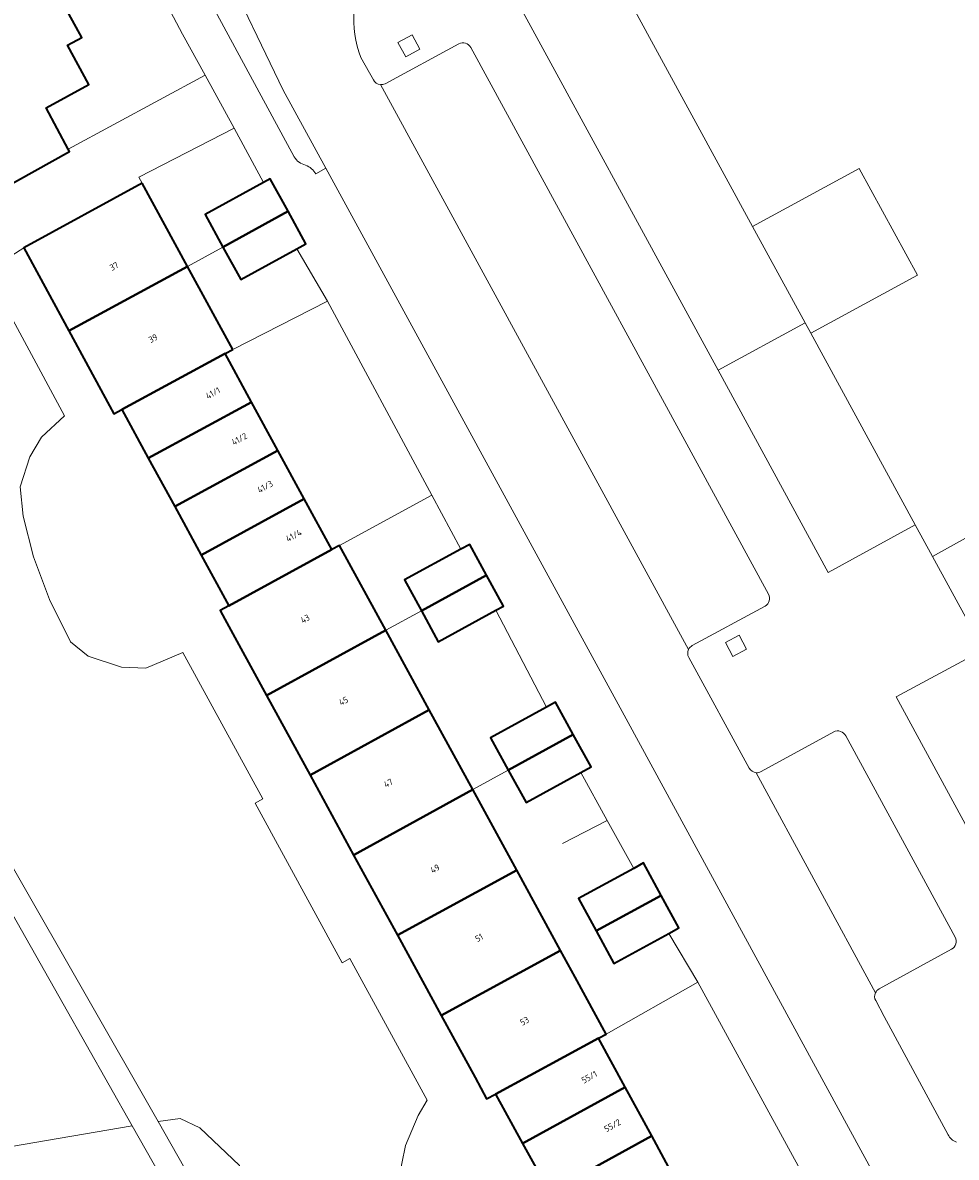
# Model space of a CAD drawing. Header units: metres. Extents: x 154991 to 155595, y 461305 to 461800.
# Tile 16 of 88: x 155071 to 155124, y 461448 to 461512. Entities that reach past the tile are written whole.
import ezdxf
from ezdxf.enums import TextEntityAlignment as Align

# ---------------------------------------------------------------- set-up
doc = ezdxf.new("R2010")
doc.units = ezdxf.units.M
for name, color, linetype, lineweight in [('B-WE-GR-BEPLANTING_CULTUUR_BODEMBEDEKKER-GV', 90, 'Continuous', 18), ('B-WE-GR-BEPLANTING_CULTUUR_HEESTERS-GV', 90, 'Continuous', 18), ('B-WE-GR-GROENVOORZIENING-GV', 80, 'Continuous', 18), ('B-WE-IE-TERREINAFSCHEIDING_KUNSTMATIG_HEKWERK-G', 20, 'IE-TERREINAFSCHEIDING_KUNSTMATIG-SO', 18), ('B-WE-IE-TERREINAFSCHEIDING_KUNSTMATIG_MUUR-G', 90, 'IE-TERREINAFSCHEIDING_KUNSTMATIG-SO', 18), ('B-WE-OG-BEBOUWING-GV', 7, 'Continuous', 35), ('B-WE-OG-BEBOUWING-T18', 10, 'Continuous', 18), ('B-WE-OG-TERREIN_BEGROEID-GV', 7, 'Continuous', 18), ('B-WE-OG-TERREIN_ERF-GV', 7, 'Continuous', 18), ('B-WE-VH-GESLOTENVERHARDING_KUNSTSTOF-GV', 10, 'Continuous', 18), ('B-WE-VH-VERHARDING_ASFALT-GV', 252, 'Continuous', 18), ('B-WE-VH-VERHARDING_BETONSTRAATSTEEN-GV', 7, 'Continuous', 18), ('B-WE-VH-VERHARDING_STRAATBAKSTEEN-GV', 252, 'Continuous', 18), ('B-WE-VH-VERHARDING_TEGEL-GV', 252, 'Continuous', 18)]:
    doc.layers.add(name, color=color, linetype=linetype, lineweight=lineweight)
doc.styles.add('NLCS-ISO-M200-T18', font='NLCS-ISO.ttf', dxfattribs={"height": 0.36})
doc.linetypes.add('IE-TERREINAFSCHEIDING_KUNSTMATIG-SO', pattern='A,4,[82,NLCS.SHX,S=0.75,R=90,X=0,Y=0],4,-2', length=10)

msp = doc.modelspace()

# ---------------------------------------------------------------- linework, layer by layer
at = {"layer": 'B-WE-GR-BEPLANTING_CULTUUR_BODEMBEDEKKER-GV', "flags": 128}
for points in [[(155104.276, 461518.749), (155098.087, 461515.327), (155110.428, 461492.654), (155115.358, 461495.337), (155112.377, 461500.8), (155105.481, 461513.437), (155110.068, 461515.928), (155129.584, 461526.527), (155127.041, 461531.152), (155107.576, 461520.516)], [(155115.358, 461495.337), (155110.428, 461492.654), (155116.672, 461481.182), (155121.608, 461483.883), (155115.677, 461494.752)], [(155125.4, 461465.162), (155130.345, 461467.858), (155125.47, 461476.8), (155120.518, 461474.141)]]:
    msp.add_lwpolyline(points, close=True, dxfattribs=at)
at = {"layer": 'B-WE-GR-BEPLANTING_CULTUUR_HEESTERS-GV', "flags": 128}
msp.add_lwpolyline([(155084.233, 461432.435), (155086.024, 461433.982), (155083.71, 461446.543), (155083.269, 461447.559), (155081.014, 461449.699), (155079.917, 461450.223), (155078.655, 461450.058), (155080.502, 461446.835), (155082.879, 461434.559)], close=True, dxfattribs=at)
msp.add_lwpolyline([(155079.564, 461445.613), (155077.179, 461449.823), (155040.955, 461443.617)], dxfattribs=at)
at = {"layer": 'B-WE-GR-GROENVOORZIENING-GV', "flags": 128}
for points in [[(155093.503, 461510.859), (155093.059, 461511.668), (155092.261, 461511.23), (155092.705, 461510.421)], [(155111.616, 461477.632), (155110.843, 461477.22), (155111.264, 461476.428), (155112.038, 461476.839)]]:
    msp.add_lwpolyline(points, close=True, dxfattribs=at)
at = {"layer": 'B-WE-IE-TERREINAFSCHEIDING_KUNSTMATIG_HEKWERK-G', "flags": 128}
for points in [[(155112.377, 461500.8), (155105.481, 461513.437)], [(155073.556, 461505.187), (155081.317, 461509.387)], [(155115.358, 461495.337), (155112.377, 461500.8)], [(155115.677, 461494.752), (155115.358, 461495.337)], [(155121.608, 461483.883), (155115.677, 461494.752)], [(155122.582, 461482.096), (155121.608, 461483.883)], [(155124.694, 461478.224), (155122.582, 461482.096)], [(155101.599, 461465.814), (155104.138, 461467.13)]]:
    msp.add_lwpolyline(points, dxfattribs=at)
at = {"layer": 'B-WE-IE-TERREINAFSCHEIDING_KUNSTMATIG_MUUR-G', "flags": 128}
for points in [[(155080.324, 461498.542), (155082.337, 461499.642)], [(155091.574, 461477.911), (155093.594, 461479.015)], [(155096.509, 461468.876), (155098.519, 461469.974)]]:
    msp.add_lwpolyline(points, dxfattribs=at)
at = {"layer": 'B-WE-OG-BEBOUWING-GV', "flags": 128}
for points in [[(155071.74, 461514.336), (155063.458, 461509.892), (155065.3, 461506.391), (155063.437, 461505.382), (155065.922, 461500.76), (155073.626, 461505.056), (155073.556, 461505.187), (155072.31, 461507.534), (155074.73, 461508.855), (155073.513, 461511.085), (155074.329, 461511.53), (155072.559, 461514.775)], [(155086.029, 461501.668), (155085.018, 461503.511), (155084.641, 461503.304), (155081.326, 461501.486), (155082.337, 461499.642)], [(155077.744, 461503.263), (155071.042, 461499.601), (155073.588, 461494.896), (155080.324, 461498.542)], [(155086.029, 461501.668), (155082.337, 461499.642), (155083.348, 461497.799), (155086.524, 461499.541), (155087.04, 461499.824)], [(155082.893, 461493.84), (155080.324, 461498.542), (155073.588, 461494.896), (155075.893, 461490.638), (155076.142, 461490.179), (155076.596, 461490.425), (155082.451, 461493.599)], [(155076.596, 461490.425), (155078.098, 461487.676), (155083.951, 461490.851), (155082.451, 461493.599)], [(155078.098, 461487.676), (155079.6, 461484.926), (155085.449, 461488.105), (155083.951, 461490.851)], [(155079.6, 461484.926), (155081.102, 461482.176), (155086.947, 461485.359), (155085.449, 461488.105)], [(155081.102, 461482.176), (155082.674, 461479.299), (155088.515, 461482.486), (155086.947, 461485.359)], [(155082.674, 461479.299), (155082.185, 461479.032), (155082.448, 461478.549), (155084.81, 461474.219), (155091.574, 461477.911), (155088.946, 461482.721), (155088.515, 461482.486)], [(155097.289, 461481.035), (155096.333, 461482.784), (155095.835, 461482.512), (155092.638, 461480.763), (155093.594, 461479.015)], [(155093.594, 461479.015), (155094.551, 461477.266), (155097.82, 461479.054), (155098.245, 461479.287), (155097.289, 461481.035)], [(155094.041, 461473.393), (155091.574, 461477.911), (155084.81, 461474.219), (155087.276, 461469.701)], [(155100.691, 461473.555), (155097.511, 461471.807), (155098.519, 461469.974), (155102.209, 461472.003), (155101.201, 461473.836)], [(155089.749, 461465.171), (155096.509, 461468.876), (155094.041, 461473.393), (155087.276, 461469.701)], [(155098.519, 461469.974), (155099.527, 461468.141), (155102.641, 461469.853), (155103.217, 461470.17), (155102.209, 461472.003)], [(155096.509, 461468.876), (155089.749, 461465.171), (155092.229, 461460.626), (155098.998, 461464.32)], [(155101.487, 461459.763), (155098.998, 461464.32), (155092.229, 461460.626), (155094.716, 461456.068)], [(155107.199, 461462.877), (155106.196, 461464.72), (155105.632, 461464.413), (155102.497, 461462.706), (155103.501, 461460.863)], [(155107.199, 461462.877), (155103.501, 461460.863), (155104.505, 461459.021), (155107.627, 461460.721), (155108.203, 461461.034)], [(155101.487, 461459.763), (155094.716, 461456.068), (155096.638, 461452.547), (155097.291, 461451.342), (155097.79, 461451.613), (155103.639, 461454.784), (155104.077, 461455.022), (155102.313, 461458.252)], [(155105.146, 461452.012), (155103.639, 461454.784), (155097.79, 461451.613), (155099.333, 461448.81)], [(155105.146, 461452.012), (155099.333, 461448.81), (155100.854, 461446.049), (155106.654, 461449.242)], [(155100.854, 461446.049), (155102.375, 461443.285), (155108.162, 461446.471), (155106.654, 461449.242)]]:
    msp.add_lwpolyline(points, close=True, dxfattribs=at)
at = {"layer": 'B-WE-OG-TERREIN_BEGROEID-GV', "flags": 128}
for points in [[(155092.282, 461446.664), (155092.695, 461448.703), (155093.41, 461450.4), (155093.921, 461451.263), (155089.537, 461459.296), (155089.098, 461459.056), (155084.159, 461468.107), (155084.598, 461468.347), (155080.063, 461476.657), (155077.957, 461475.772), (155076.58, 461475.812), (155074.684, 461476.439), (155073.683, 461477.265), (155072.491, 461479.651), (155071.583, 461482.085), (155071.004, 461484.376), (155070.834, 461486.046), (155071.387, 461487.746), (155072.033, 461488.862), (155073.354, 461490.076), (155068.925, 461498.261)], [(155065.859, 461471.425), (155066.368, 461471.508), (155078.655, 461450.058), (155079.917, 461450.223), (155081.014, 461449.699), (155083.269, 461447.559)], [(155040.955, 461443.617), (155077.179, 461449.823), (155066.738, 461468.255), (155064.593, 461467.257), (155062.896, 461466.552), (155059.653, 461465.994), (155055.36, 461465.426), (155053.995, 461465.563), (155053.324, 461466.081), (155052.975, 461466.9), (155052.742, 461467.702), (155030.511, 461463.869), (155030.79, 461463.379), (155030.917, 461462.584), (155030.536, 461460.925), (155029.242, 461458.321), (155027.224, 461455.313), (155026.774, 461455.102), (155026.103, 461455.041), (155025.594, 461455.134), (155030.857, 461443.249)]]:
    msp.add_lwpolyline(points, dxfattribs=at)
at = {"layer": 'B-WE-OG-TERREIN_ERF-GV', "flags": 128}
for points in [[(155070.898, 461517.82), (155072.559, 461514.775), (155074.329, 461511.53), (155073.513, 461511.085), (155074.73, 461508.855), (155072.31, 461507.534), (155073.556, 461505.187), (155081.317, 461509.387), (155080.043, 461511.719), (155079.525, 461512.667), (155070.771, 461528.57)], [(155100.854, 461446.049), (155099.333, 461448.81), (155097.79, 461451.613), (155097.291, 461451.342), (155096.638, 461452.547), (155094.716, 461456.068), (155092.229, 461460.626), (155089.749, 461465.171), (155087.276, 461469.701), (155084.81, 461474.219), (155082.448, 461478.549), (155082.185, 461479.032), (155082.674, 461479.299), (155081.102, 461482.176), (155079.6, 461484.926), (155078.098, 461487.676), (155076.596, 461490.425), (155076.142, 461490.179), (155075.893, 461490.638), (155073.588, 461494.896), (155071.042, 461499.601), (155068.925, 461498.261), (155073.354, 461490.076), (155072.033, 461488.862), (155071.387, 461487.746), (155070.834, 461486.046), (155071.004, 461484.376), (155071.583, 461482.085), (155072.491, 461479.651), (155073.683, 461477.265), (155074.684, 461476.439), (155076.58, 461475.812), (155077.957, 461475.772), (155080.063, 461476.657), (155084.598, 461468.347), (155084.159, 461468.107), (155089.098, 461459.056), (155089.537, 461459.296), (155093.921, 461451.263), (155093.41, 461450.4), (155092.695, 461448.703), (155092.282, 461446.664)]]:
    msp.add_lwpolyline(points, dxfattribs=at)
for points in [[(155082.963, 461506.376), (155081.317, 461509.387), (155073.556, 461505.187), (155073.626, 461505.056), (155065.922, 461500.76), (155065.415, 461500.728), (155067.219, 461497.426), (155068.925, 461498.261), (155071.042, 461499.601), (155077.744, 461503.263), (155077.563, 461503.595)], [(155080.324, 461498.542), (155082.893, 461493.84), (155088.262, 461496.574), (155086.524, 461499.541), (155083.348, 461497.799), (155082.337, 461499.642), (155081.326, 461501.486), (155084.641, 461503.304), (155082.963, 461506.376), (155077.563, 461503.595), (155077.744, 461503.263)], [(155086.947, 461485.359), (155088.515, 461482.486), (155088.946, 461482.721), (155094.186, 461485.577), (155088.262, 461496.574), (155082.893, 461493.84), (155082.451, 461493.599), (155083.951, 461490.851), (155085.449, 461488.105)], [(155098.998, 461464.32), (155101.487, 461459.763), (155102.313, 461458.252), (155104.077, 461455.022), (155109.273, 461457.962), (155107.627, 461460.721), (155104.505, 461459.021), (155103.501, 461460.863), (155102.497, 461462.706), (155105.632, 461464.413), (155104.138, 461467.13), (155102.641, 461469.853), (155099.527, 461468.141), (155098.519, 461469.974), (155097.511, 461471.807), (155100.691, 461473.555), (155097.82, 461479.054), (155094.551, 461477.266), (155093.594, 461479.015), (155092.638, 461480.763), (155095.835, 461482.512), (155094.186, 461485.577), (155088.946, 461482.721), (155091.574, 461477.911), (155094.041, 461473.393), (155096.509, 461468.876)], [(155109.67, 461443.699), (155110.109, 461443.938), (155115.425, 461446.722), (155109.273, 461457.962), (155104.077, 461455.022), (155103.639, 461454.784), (155105.146, 461452.012), (155106.654, 461449.242), (155108.162, 461446.471)]]:
    msp.add_lwpolyline(points, close=True, dxfattribs=at)
at = {"layer": 'B-WE-VH-GESLOTENVERHARDING_KUNSTSTOF-GV', "flags": 128}
msp.add_lwpolyline([(155115.677, 461494.752), (155121.728, 461498.054), (155118.421, 461504.098), (155112.377, 461500.8), (155115.358, 461495.337)], close=True, dxfattribs=at)
at = {"layer": 'B-WE-VH-VERHARDING_ASFALT-GV', "flags": 128}
for points in [[(155073.983, 461531.375), (155081.913, 461516.401), (155082.281, 461515.733), (155085.759, 461508.536), (155088.177, 461504.104), (155105.319, 461472.687), (155119.221, 461447.154)], [(155090.867, 461509.127), (155090.65, 461509.519), (155090.163, 461510.384)], [(155108.747, 461476.824), (155091.265, 461508.85)], [(155112.186, 461470.095), (155108.756, 461476.365)], [(155119.344, 461457.354), (155112.579, 461469.839)], [(155123.468, 461449.312), (155119.847, 461456.011), (155119.361, 461456.913)]]:
    msp.add_lwpolyline(points, dxfattribs=at)
at = {"layer": 'B-WE-VH-VERHARDING_ASFALT-GV'}
for points in [[(155090.163, 461510.384, -0.119077), (155089.773, 461513.054)], [(155091.265, 461508.85, -0.259164), (155090.867, 461509.127)], [(155108.756, 461476.365, -0.23751), (155108.747, 461476.824)], [(155112.579, 461469.839, -0.24839), (155112.186, 461470.095)], [(155119.361, 461456.913, -0.238005), (155119.344, 461457.354)], [(155123.937, 461448.888, -0.180229), (155123.468, 461449.312)]]:
    msp.add_lwpolyline(points, format="xyb", dxfattribs=at)
at = {"layer": 'B-WE-VH-VERHARDING_BETONSTRAATSTEEN-GV', "flags": 128}
msp.add_lwpolyline([(155124.694, 461478.224), (155136.363, 461484.695), (155134.258, 461488.571), (155122.582, 461482.096)], close=True, dxfattribs=at)
at = {"layer": 'B-WE-VH-VERHARDING_STRAATBAKSTEEN-GV', "flags": 128}
for points in [[(155087.612, 461503.796), (155088.177, 461504.104), (155085.759, 461508.536), (155082.281, 461515.733), (155081.913, 461516.401), (155073.983, 461531.375), (155073.626, 461528.334), (155079.012, 461518.359), (155086.377, 461504.759)], [(155095.71, 461511.156), (155091.529, 461508.895)], [(155113.275, 461479.954), (155096.387, 461510.955)], [(155091.265, 461508.85), (155108.747, 461476.824)], [(155108.949, 461477.04), (155113.086, 461479.273)], [(155116.978, 461472.147), (155112.866, 461469.897)], [(155123.865, 461460.513), (155117.658, 461471.923)], [(155112.579, 461469.839), (155119.344, 461457.354)], [(155119.549, 461457.577), (155123.662, 461459.825)]]:
    msp.add_lwpolyline(points, dxfattribs=at)
at = {"layer": 'B-WE-VH-VERHARDING_STRAATBAKSTEEN-GV'}
for points in [[(155096.387, 461510.955, 0.412179), (155095.71, 461511.156)], [(155091.529, 461508.895, -0.139959), (155091.265, 461508.85)], [(155086.377, 461504.759, 0.218919), (155087.026, 461504.289)], [(155087.026, 461504.289, -0.141783), (155087.612, 461503.796)], [(155113.086, 461479.273, 0.412256), (155113.275, 461479.954)], [(155108.747, 461476.824, -0.148319), (155108.949, 461477.04)], [(155117.658, 461471.923, 0.426676), (155116.978, 461472.147)], [(155112.866, 461469.897, -0.146688), (155112.579, 461469.839)], [(155123.662, 461459.825, 0.428369), (155123.865, 461460.513)], [(155119.344, 461457.354, -0.154327), (155119.549, 461457.577)]]:
    msp.add_lwpolyline(points, format="xyb", dxfattribs=at)
at = {"layer": 'B-WE-VH-VERHARDING_TEGEL-GV', "flags": 128}
for points in [[(155110.068, 461515.928), (155105.481, 461513.437), (155112.377, 461500.8), (155118.421, 461504.098), (155121.728, 461498.054), (155115.677, 461494.752), (155121.608, 461483.883), (155122.582, 461482.096), (155134.258, 461488.571), (155133.535, 461489.902), (155125.762, 461504.139), (155125.331, 461503.897), (155125.183, 461504.149), (155133.804, 461508.842), (155133.957, 461508.561), (155133.522, 461508.324), (155133.818, 461507.781), (155154.286, 461518.923), (155145.55, 461535.202), (155129.584, 461526.527)], [(155093.503, 461510.859), (155092.705, 461510.421), (155092.261, 461511.23), (155093.059, 461511.668)], [(155111.616, 461477.632), (155112.038, 461476.839), (155111.264, 461476.428), (155110.843, 461477.22)]]:
    msp.add_lwpolyline(points, close=True, dxfattribs=at)
for points in [[(155067.877, 461533.942), (155070.771, 461528.57), (155079.525, 461512.667), (155080.043, 461511.719), (155081.317, 461509.387)], [(155086.377, 461504.759), (155079.012, 461518.359), (155073.626, 461528.334), (155073.983, 461531.375)], [(155135.3, 461446.946), (155144.198, 461451.782), (155153.97, 461457.113), (155154.108, 461456.849), (155155.348, 461457.529), (155160.404, 461460.301), (155159.575, 461461.799), (155134.645, 461448.188), (155132.53, 461452.066), (155129.275, 461458.033), (155134.215, 461460.759), (155133.099, 461462.806), (155128.167, 461460.073), (155125.4, 461465.162), (155120.518, 461474.141), (155125.47, 461476.8), (155124.694, 461478.224), (155122.582, 461482.096), (155121.608, 461483.883), (155116.672, 461481.182), (155110.428, 461492.654), (155098.087, 461515.327)], [(155091.529, 461508.895), (155095.71, 461511.156)], [(155096.387, 461510.955), (155113.275, 461479.954)], [(155090.163, 461510.384), (155090.65, 461509.519), (155090.867, 461509.127)], [(155081.317, 461509.387), (155082.963, 461506.376), (155084.641, 461503.304), (155085.018, 461503.511), (155086.029, 461501.668), (155087.04, 461499.824), (155086.524, 461499.541), (155088.262, 461496.574), (155094.186, 461485.577), (155095.835, 461482.512), (155096.333, 461482.784), (155097.289, 461481.035), (155098.245, 461479.287), (155097.82, 461479.054), (155100.691, 461473.555), (155101.201, 461473.836), (155102.209, 461472.003), (155103.217, 461470.17), (155102.641, 461469.853), (155104.138, 461467.13), (155105.632, 461464.413), (155106.196, 461464.72), (155107.199, 461462.877), (155108.203, 461461.034), (155107.627, 461460.721), (155109.273, 461457.962), (155115.425, 461446.722)], [(155119.221, 461447.154), (155105.319, 461472.687), (155088.177, 461504.104), (155087.612, 461503.796)], [(155113.086, 461479.273), (155108.949, 461477.04)], [(155108.756, 461476.365), (155112.186, 461470.095)], [(155112.866, 461469.897), (155116.978, 461472.147)], [(155117.658, 461471.923), (155123.865, 461460.513)], [(155080.502, 461446.835), (155078.655, 461450.058), (155066.368, 461471.508), (155065.859, 461471.425), (155060.337, 461470.523), (155052.879, 461469.304), (155051.622, 461469.04), (155043.799, 461467.776), (155042.454, 461467.583), (155034.737, 461466.193), (155033.431, 461466.004), (155025.661, 461464.682), (155024.207, 461464.433), (155023.409, 461464.413), (155021.855, 461463.66), (155022.493, 461462.138), (155023.533, 461462.613), (155030.511, 461463.869), (155052.742, 461467.702), (155065.778, 461469.95), (155066.738, 461468.255), (155077.179, 461449.823), (155079.564, 461445.613)], [(155123.662, 461459.825), (155119.549, 461457.577)], [(155119.361, 461456.913), (155119.847, 461456.011), (155123.468, 461449.312)]]:
    msp.add_lwpolyline(points, dxfattribs=at)
at = {"layer": 'B-WE-VH-VERHARDING_TEGEL-GV'}
for points in [[(155089.773, 461513.054, 0.119077), (155090.163, 461510.384)], [(155095.71, 461511.156, -0.412179), (155096.387, 461510.955)], [(155090.867, 461509.127, 0.259164), (155091.265, 461508.85)], [(155091.265, 461508.85, 0.139959), (155091.529, 461508.895)], [(155087.026, 461504.289, -0.218919), (155086.377, 461504.759)], [(155087.612, 461503.796, 0.141783), (155087.026, 461504.289)], [(155113.275, 461479.954, -0.412256), (155113.086, 461479.273)], [(155108.747, 461476.824, 0.23751), (155108.756, 461476.365)], [(155108.949, 461477.04, 0.148319), (155108.747, 461476.824)], [(155116.978, 461472.147, -0.426676), (155117.658, 461471.923)], [(155112.186, 461470.095, 0.24839), (155112.579, 461469.839)], [(155112.579, 461469.839, 0.146688), (155112.866, 461469.897)], [(155123.865, 461460.513, -0.428369), (155123.662, 461459.825)], [(155119.344, 461457.354, 0.238005), (155119.361, 461456.913)], [(155119.549, 461457.577, 0.154327), (155119.344, 461457.354)], [(155123.468, 461449.312, 0.180229), (155123.937, 461448.888)]]:
    msp.add_lwpolyline(points, format="xyb", dxfattribs=at)

# ---------------------------------------------------------------- texts
at = {"layer": 'B-WE-OG-BEBOUWING-T18', "style": 'NLCS-ISO-M200-T18'}
for s, rotation, p in [('37', 28.4, (155076.161, 461498.547)), ('39', 28.4, (155078.371, 461494.462)), ('41/1', 28.6, (155081.768, 461491.363)), ('41/2', 28.5, (155083.264, 461488.755)), ('41/3', 28.6, (155084.727, 461486.052)), ('41/4', 28.6, (155086.35, 461483.285)), ('43', 28.6, (155086.997, 461478.563)), ('45', 28.6, (155089.175, 461473.901)), ('47', 28.6, (155091.714, 461469.247)), ('49', 28.6, (155094.361, 461464.395)), ('51', 28.6, (155096.866, 461460.48)), ('53', 28.6, (155099.443, 461455.758)), ('55/1', 28.8, (155103.118, 461452.578)), ('55/2', 28.8, (155104.427, 461449.833))]:
    msp.add_text(s, height=0.36, rotation=rotation, dxfattribs=at).set_placement(p, align=Align.MIDDLE)

doc.saveas('drawing.dxf')
